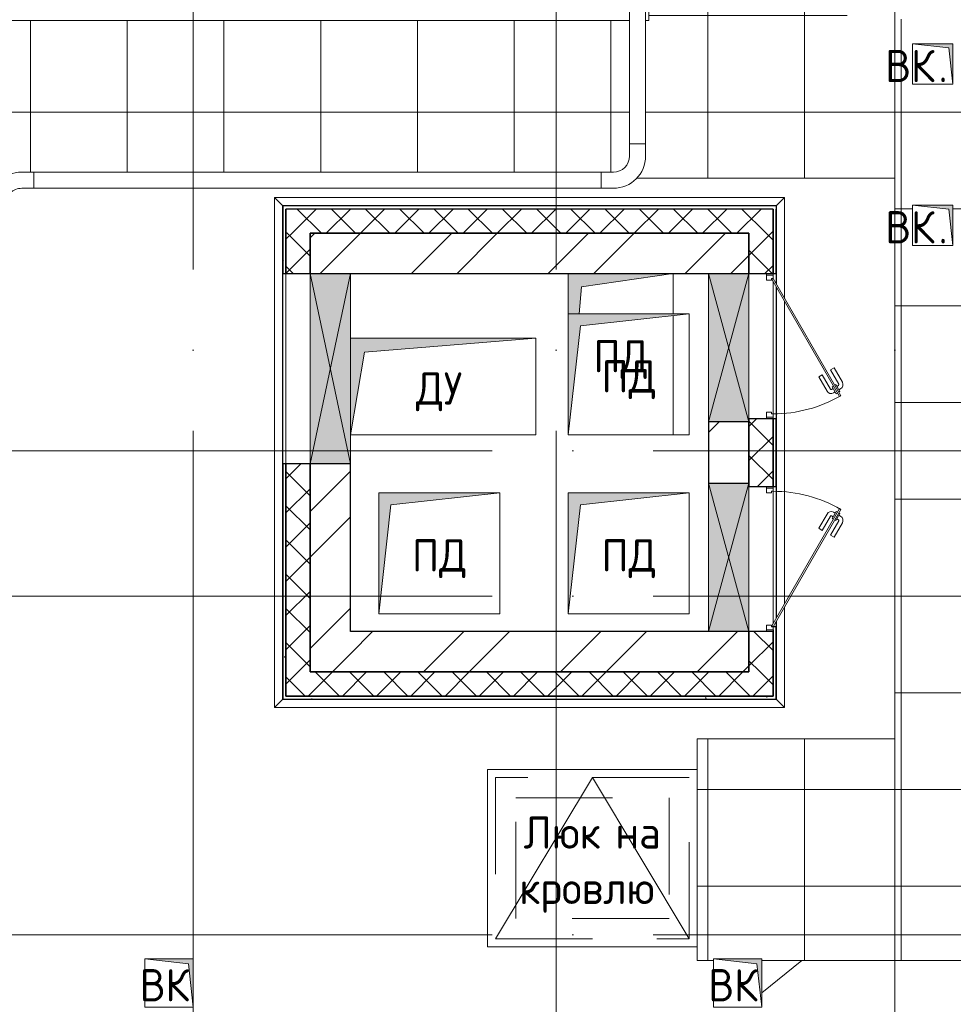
# Model space of a CAD drawing. Header units: millimetres. Extents: x -30540 to 150652, y -11730 to 123410.
# Tile 37 of 113: x 29934 to 35723, y 83269 to 89374. Entities that reach past the tile are written whole.
import ezdxf

# ---------------------------------------------------------------- set-up
doc = ezdxf.new("R2010")
doc.units = ezdxf.units.MM
for name, pattern in [('ADSK_Линия сетки', [5000, 4000, -500, 0, -500]), ('ADSK_Невидимые_2_', [1000, 600, -400]), ('Штриховая', [1000, 600, -400])]:
    doc.linetypes.add(name, pattern=pattern)
for name, color, linetype, lineweight in [('A-____-NOTE-TEXT', 7, 'Continuous', 18), ('A-DOOR-____-HDLN', 7, 'ADSK_Невидимые_2_', 18), ('A-DOOR-____-MCUT', 7, 'Continuous', 9), ('A-DOOR-____-OTLN', 7, 'Continuous', 18), ('A-DOOR-FRAM-MCUT', 7, 'Continuous', 9), ('A-GENM-____-OTLN', 7, 'Continuous', 18), ('A-GLAZ-____-MCUT', 7, 'Continuous', 9), ('A-GLAZ-____-OTLN', 7, 'Continuous', 18), ('A-ROOF-____-OTLN', 7, 'Continuous', 18), ('A-ROOF-____-PATT', 7, 'Continuous', 18), ('A-WALL-____-MCUT', 7, 'Continuous', 40), ('A-WALL-____-OTLN', 7, 'Continuous', 18), ('A-WALL-____-PATT', 7, 'Continuous', 40), ('E-CABL-TRAY-OTLN', 7, 'Continuous', 18), ('I-WALL-____-MCUT', 7, 'Continuous', 40), ('I-WALL-____-OTLN', 7, 'Continuous', 18), ('M-EQPM-____-OTLN', 7, 'Continuous', 18), ('S-GRID-____-OTLN', 7, 'Continuous', 9)]:
    doc.layers.add(name, color=color, linetype=linetype, lineweight=lineweight)
doc.styles.add('GOST Common', font='GOST_Common.ttf', dxfattribs={"height": 200})
pattern_1 = [(45, (0, 0), (-424.264, 424.264), []), (45, (0, 282.8), (-424.264, 424.264), [])]
pattern_2 = [(45, (0, 0), (-106.06602, 106.06602), []), (135, (0, 0), (-106.06602, -106.06602), [])]
pattern_3 = [(0, (0, 0), (406.4, 101.6), [6.706, -298.094, 6.706, -298.094, -1625.6]), (0, (0, 0), (406.4, 101.6), [-609.6, 6.706, -602.894, 6.706, -298.094, -711.2]), (0, (0, 0), (406.4, 101.6), [-1524, 6.706, -196.494, 6.706, -501.294]), (120, (152.4, 50.8), (-291.18818, 301.15272), [6.706, -298.094, 6.706, -298.094, -1625.6]), (120, (152.4, 50.8), (-291.18818, 301.15272), [-609.6, 6.706, -602.894, 6.706, -298.094, -711.2]), (120, (152.4, 50.8), (-291.18818, 301.15272), [-1524, 6.706, -196.494, 6.706, -501.294]), (240, (203.2, 254), (-115.21182, -402.75272), [6.706, -298.094, 6.706, -298.094, -1625.6]), (240, (203.2, 254), (-115.21182, -402.75272), [-609.6, 6.706, -602.894, 6.706, -298.094, -711.2]), (240, (203.2, 254), (-115.21182, -402.75272), [-1524, 6.706, -196.494, 6.706, -501.294])]

# ---------------------------------------------------------------- blocks, each defined once
blk = doc.blocks.new('АР_Канал вертикальный прямоугольный - ВК-6784643-Кровля ЭЛ')
at = {"layer": 'M-EQPM-____-OTLN', "lineweight": 13, "true_color": 0xe2e2e2}
blk.add_hatch(color=254, dxfattribs=at).paths.add_polyline_path([(-150, 150), (-150, -150), (150, -150), (-120, -120)])
at = {"layer": 'M-EQPM-____-OTLN', "color": 253, "lineweight": 13, "true_color": 0xaaaaaa}
for p, q in [((-150, 150), (-120, -120)), ((-150, 150), (-120, -120)), ((-150, -150), (-150, 150)), ((-150, 150), (150, 150)), ((-150, -150), (-150, 150)), ((150, 150), (-150, 150)), ((-150, 150), (-150, -150)), ((150, 150), (150, -150)), ((150, -150), (150, 150)), ((-120, -120), (150, -150)), ((-120, -120), (150, -150)), ((150, -150), (-150, -150)), ((150, -150), (-150, -150)), ((-150, -150), (150, -150))]:
    blk.add_line(p, q, dxfattribs=at)
blk = doc.blocks.new('АР_Канал вертикальный прямоугольный - ПД-6896938-Кровля ЭЛ')
at = {"layer": 'M-EQPM-____-OTLN', "lineweight": 13, "true_color": 0xe2e2e2}
blk.add_hatch(color=254, dxfattribs=at).paths.add_polyline_path([(-257.6, 250), (-242.5, 417.5), (325, 500), (-325, 500), (-325, 250)])
at = {"layer": 'M-EQPM-____-OTLN', "color": 253, "lineweight": 13, "true_color": 0xaaaaaa}
for p, q in [((-325, 500), (-325, 250)), ((-325, 500), (-325, 250)), ((-325, 250), (-325, 500)), ((-242.5, 417.5), (325, 500)), ((-242.5, 417.5), (325, 500)), ((325, 250), (325, 500)), ((325, 500), (325, 250)), ((-257.6, 250), (-242.5, 417.5)), ((-257.6, 250), (-242.5, 417.5)), ((325, -500), (325, 238.9)), ((325, 238.9), (325, -500)), ((-325, -500), (325, -500)), ((325, -500), (-325, -500))]:
    blk.add_line(p, q, dxfattribs=at)
blk = doc.blocks.new('АР_Канал вертикальный прямоугольный - ДУ-6305671-Кровля ЭЛ')
at = {"layer": 'M-EQPM-____-OTLN', "lineweight": 13, "true_color": 0xe2e2e2}
blk.add_hatch(color=254, dxfattribs=at).paths.add_polyline_path([(-575, -300), (-487.5, 212.5), (575, 300), (-575, 300), (-575, 274.7)])
at = {"layer": 'M-EQPM-____-OTLN', "color": 253, "lineweight": 13, "true_color": 0xaaaaaa}
for p, q in [((575, 300), (-575, 300)), ((575, 300), (-575, 300)), ((-575, 300), (575, 300)), ((-487.5, 212.5), (575, 300)), ((-487.5, 212.5), (575, 300)), ((575, -300), (575, 300)), ((575, 300), (575, -300)), ((-575, -300), (-487.5, 212.5)), ((-575, -300), (-487.5, 212.5)), ((-575, -300), (575, -300)), ((575, -300), (-575, -300))]:
    blk.add_line(p, q, dxfattribs=at)
blk = doc.blocks.new('АР_Канал вертикальный прямоугольный - ПД-7649510-Кровля ЭЛ')
at = {"layer": 'M-EQPM-____-OTLN', "lineweight": 13, "true_color": 0xe2e2e2}
blk.add_hatch(color=254, dxfattribs=at).paths.add_polyline_path([(-375, -375), (-300, 300), (375, 375), (-375, 375)])
at = {"layer": 'M-EQPM-____-OTLN', "color": 253, "lineweight": 13, "true_color": 0xaaaaaa}
for p, q in [((375, 375), (-375, 375)), ((-375, 375), (-375, -375)), ((375, 375), (-375, 375)), ((-375, 375), (-375, -375)), ((-375, -375), (-375, 375)), ((-375, 375), (375, 375)), ((-300, 300), (375, 375)), ((-300, 300), (375, 375)), ((375, -375), (375, 375)), ((375, 375), (375, -375)), ((-375, -375), (-300, 300)), ((-375, -375), (-300, 300)), ((-375, -375), (375, -375)), ((375, -375), (-375, -375))]:
    blk.add_line(p, q, dxfattribs=at)
blk = doc.blocks.new('АР_Канал вертикальный прямоугольный - ПД-7819393-Кровля ЭЛ')
at = {"layer": 'M-EQPM-____-OTLN', "lineweight": 13, "true_color": 0xe2e2e2}
blk.add_hatch(color=254, dxfattribs=at).paths.add_polyline_path([(-375, -375), (-300, 300), (375, 375), (-375, 375)])
at = {"layer": 'M-EQPM-____-OTLN', "color": 253, "lineweight": 13, "true_color": 0xaaaaaa}
for p, q in [((375, 375), (-375, 375)), ((-375, 375), (-375, -375)), ((-375, -375), (-375, 375)), ((-375, 375), (375, 375)), ((-300, 300), (375, 375)), ((-300, 300), (375, 375)), ((375, 375), (375, -375)), ((-375, -375), (-300, 300)), ((-375, -375), (-300, 300)), ((375, -375), (-375, -375))]:
    blk.add_line(p, q, dxfattribs=at)
blk = doc.blocks.new('АР_Канал вертикальный прямоугольный - ВК_К-7276277-Кровля ЭЛ')
at = {"layer": 'M-EQPM-____-OTLN', "lineweight": 13, "true_color": 0xe2e2e2}
blk.add_hatch(color=254, dxfattribs=at).paths.add_polyline_path([(-125, 125), (-125, -125), (125, -125), (-100, -100)])
at = {"layer": 'M-EQPM-____-OTLN', "color": 253, "lineweight": 13, "true_color": 0xaaaaaa}
for p, q in [((-125, 125), (-100, -100)), ((-125, 125), (-100, -100)), ((-125, -125), (-125, 125)), ((-125, 125), (125, 125)), ((-125, -125), (-125, 125)), ((125, 125), (-125, 125)), ((-125, 125), (-125, -125)), ((125, 125), (125, -125)), ((125, -125), (125, 125)), ((-100, -100), (125, -125)), ((-100, -100), (125, -125)), ((125, -125), (-125, -125)), ((125, -125), (-125, -125)), ((-125, -125), (125, -125))]:
    blk.add_line(p, q, dxfattribs=at)
blk = doc.blocks.new('АР_Люк в плите - 1100Х1200-6234488-Кровля ЭЛ')
at = {"layer": 'A-DOOR-____-HDLN', "color": 253, "linetype": 'Continuous', "lineweight": 13, "true_color": 0xaaaaaa}
for p, q in [((925, 1125), (-175, 1125)), ((-175, 1125), (-175, -175)), ((925, -175), (925, 1125)), ((-175, -175), (925, -175))]:
    blk.add_line(p, q, dxfattribs=at)
at = {"layer": 'A-DOOR-____-HDLN', "color": 253, "linetype": 'Штриховая', "lineweight": 13, "true_color": 0xaaaaaa}
for p, q in [((-125, 1075), (-125, -125)), ((875, 1075), (-125, 1075)), ((875, -125), (875, 1075)), ((0, 0), (0, 950)), ((0, 950), (750, 950)), ((750, 950), (750, 0)), ((750, 0), (0, 0)), ((-125, -125), (875, -125))]:
    blk.add_line(p, q, dxfattribs=at)
at = {"layer": 'A-DOOR-____-OTLN', "color": 253, "lineweight": 13, "true_color": 0xaaaaaa}
for p, q in [((875, 1075), (-125, 475)), ((-125, 475), (875, -125))]:
    blk.add_line(p, q, dxfattribs=at)
blk = doc.blocks.new('_GM_Dt-St-D_Фартук гнутый из оцинкованной стали_Пристенный_Тип 1__c-верхняя кромка с отгибом_ - ФС-1_3_50х70У100-1_5_t__RAL7016-7348748-Кровля ЭЛ')
at = {"layer": 'A-GENM-____-OTLN', "color": 253, "lineweight": 13, "true_color": 0xaaaaaa}
for p, q in [((0, 50), (3163, 50)), ((50, 0), (0, 50)), ((50, 0), (3113, 0)), ((50, 0), (50, -1.5)), ((3163, 50), (3113, 0)), ((3113, -1.5), (3113, 0)), ((71.5, -1.5), (3113, -1.5))]:
    blk.add_line(p, q, dxfattribs=at)
blk = doc.blocks.new('_GM_Dt-St-D_Фартук гнутый из оцинкованной стали_Пристенный_Тип 1__c-верхняя кромка с отгибом_ - ФС-1_3_50х70У100-1_5_t__RAL7016-7348747-Кровля ЭЛ')
at = {"layer": 'A-GENM-____-OTLN', "color": 253, "lineweight": 13, "true_color": 0xaaaaaa}
for p, q in [((50, 1.5), (50, 0)), ((3113, 0), (50, 0)), ((3113, 0), (3113, 1.5)), ((3113, 0), (3163, -50)), ((0, -50), (50, 0)), ((3163, -50), (0, -50))]:
    blk.add_line(p, q, dxfattribs=at)
blk = doc.blocks.new('_GM_Dt-St-D_Фартук гнутый из оцинкованной стали_Пристенный_Тип 1__c-верхняя кромка с отгибом_ - ФС-1_3_50х70У100-1_5_t__RAL7016-V44-Кровля ЭЛ')
at = {"layer": 'A-GENM-____-OTLN', "color": 253, "lineweight": 13, "true_color": 0xaaaaaa}
for p, q in [((0, 50), (625.3, 50)), ((50, 0), (0, 50)), ((50, 0), (538.7, 0)), ((50, 0), (50, -1.5)), ((558.7, 0), (2604.3, 0)), ((645.3, 50), (2517.7, 50)), ((2537.7, 50), (3163, 50)), ((2624.3, 0), (3113, 0)), ((3163, 50), (3113, 0)), ((3113, -1.5), (3113, 0)), ((50, -1.5), (71.5, -1.5))]:
    blk.add_line(p, q, dxfattribs=at)
blk = doc.blocks.new('АР_Дверь однопольная - 900х600h_900__кровля-7439962-Кровля ЭЛ')
at = {"layer": 'A-DOOR-____-MCUT', "color": 253, "lineweight": 15, "true_color": 0xaaaaaa}
for p, q in [((307.5, 495), (-420, 75)), ((312.5, 486.3), (307.5, 495)), ((-415, 66.3), (312.5, 486.3)), ((-420, 75), (-415, 66.3))]:
    blk.add_line(p, q, dxfattribs=at)
at = {"layer": 'A-DOOR-____-OTLN', "color": 253, "lineweight": 5, "true_color": 0xaaaaaa}
for p, q in [((135.2, 453.3), (224, 504.6)), ((281.8, 489.4), (238.5, 464.4)), ((271, 483.2), (265, 493.6)), ((285.8, 482.5), (281.8, 489.4)), ((147.7, 431.7), (135.2, 453.3)), ((147.7, 431.7), (236.5, 482.9)), ((177.7, 379.7), (266.5, 430.9)), ((238.5, 464.4), (242.5, 457.5)), ((249.3, 470.7), (243.3, 481.1)), ((251.5, 441.9), (247.5, 448.8)), ((294.8, 466.9), (251.5, 441.9)), ((262.3, 448.2), (268.3, 437.8)), ((284, 460.7), (290, 450.3)), ((290.8, 473.8), (294.8, 466.9)), ((177.7, 379.7), (190.2, 358)), ((190.2, 358), (279, 409.3))]:
    blk.add_line(p, q, dxfattribs=at)
for centre, radius, start, end in [((239, 478.6), 30, 30, 120), ((239, 478.6), 4.99, 30, 120), ((264, 435.3), 4.99, 300, 30), ((264, 435.3), 30, 300, 30)]:
    blk.add_arc(centre, radius, start, end, dxfattribs=at)
at = {"layer": 'A-DOOR-____-OTLN', "color": 253, "lineweight": 13, "true_color": 0xaaaaaa}
blk.add_arc((-420, 75), 840, 360, 30, dxfattribs=at)
at = {"layer": 'A-DOOR-FRAM-MCUT', "color": 253, "lineweight": 15, "true_color": 0xaaaaaa}
for p, q in [((-440, 75), (-450, 75)), ((-420, 75), (-440, 75)), ((-440, 75), (-440, 35)), ((-420, 65), (-420, 75)), ((-410, 65), (-420, 65)), ((-410, 35), (-410, 65)), ((420, 65), (410, 65)), ((410, 65), (410, 35)), ((440, 75), (420, 75)), ((420, 75), (420, 65)), ((440, 35), (440, 75)), ((440, 75), (450, 75)), ((-440, 35), (-450, 35)), ((-440, 35), (-410, 35)), ((410, 35), (440, 35)), ((440, 35), (450, 35))]:
    blk.add_line(p, q, dxfattribs=at)
blk = doc.blocks.new('АР_Дверь однопольная - 900х600h_900__кровля-7440219-Кровля ЭЛ')
at = {"layer": 'A-DOOR-____-MCUT', "color": 253, "lineweight": 15, "true_color": 0xaaaaaa}
for p, q in [((-307.5, 495), (-312.5, 486.3)), ((420, 75), (-307.5, 495)), ((-312.5, 486.3), (415, 66.3)), ((415, 66.3), (420, 75))]:
    blk.add_line(p, q, dxfattribs=at)
at = {"layer": 'A-DOOR-____-OTLN', "color": 253, "lineweight": 5, "true_color": 0xaaaaaa}
for p, q in [((-285.8, 482.5), (-281.8, 489.4)), ((-281.8, 489.4), (-238.5, 464.4)), ((-271, 483.2), (-265, 493.6)), ((-135.2, 453.3), (-224, 504.6)), ((-290.8, 473.8), (-294.8, 466.9)), ((-294.8, 466.9), (-251.5, 441.9)), ((-284, 460.7), (-290, 450.3)), ((-262.3, 448.2), (-268.3, 437.8)), ((-177.7, 379.7), (-266.5, 430.9)), ((-251.5, 441.9), (-247.5, 448.8)), ((-249.3, 470.7), (-243.3, 481.1)), ((-238.5, 464.4), (-242.5, 457.5)), ((-147.7, 431.7), (-236.5, 482.9)), ((-147.7, 431.7), (-135.2, 453.3)), ((-190.2, 358), (-279, 409.3)), ((-177.7, 379.7), (-190.2, 358))]:
    blk.add_line(p, q, dxfattribs=at)
at = {"layer": 'A-DOOR-____-OTLN', "color": 253, "lineweight": 13, "true_color": 0xaaaaaa}
blk.add_arc((420, 75), 840, 150, 180, dxfattribs=at)
at = {"layer": 'A-DOOR-____-OTLN', "color": 253, "lineweight": 5, "true_color": 0xaaaaaa}
for centre, radius, start, end in [((-239, 478.6), 30, 60, 150), ((-264, 435.3), 30, 150, 240), ((-264, 435.3), 4.99, 150, 240), ((-239, 478.6), 4.99, 60, 150)]:
    blk.add_arc(centre, radius, start, end, dxfattribs=at)
at = {"layer": 'A-DOOR-FRAM-MCUT', "color": 253, "lineweight": 15, "true_color": 0xaaaaaa}
for p, q in [((-440, 75), (-450, 75)), ((-420, 75), (-440, 75)), ((-440, 75), (-440, 35)), ((-420, 65), (-420, 75)), ((-410, 65), (-420, 65)), ((-410, 35), (-410, 65)), ((420, 65), (410, 65)), ((410, 65), (410, 35)), ((440, 75), (420, 75)), ((420, 75), (420, 65)), ((440, 35), (440, 75)), ((440, 75), (450, 75)), ((-440, 35), (-450, 35)), ((-440, 35), (-410, 35)), ((410, 35), (440, 35)), ((440, 35), (450, 35))]:
    blk.add_line(p, q, dxfattribs=at)
blk = doc.blocks.new('АР_Отверстие прямоугольное - ОВВ-7440961-Кровля ЭЛ')
at = {"layer": 'A-GLAZ-____-OTLN', "lineweight": 13, "true_color": 0xf0f0f0}
blk.add_hatch(color=7, dxfattribs=at).paths.add_polyline_path([(585, -125), (585, 125), (-335, 125), (-335, -125), (236, -125)])
at = {"layer": 'A-GLAZ-____-MCUT', "color": 253, "lineweight": 15, "true_color": 0xaaaaaa}
for p, q in [((-335, 125), (-335, -125)), ((585, 125), (585, -125))]:
    blk.add_line(p, q, dxfattribs=at)
at = {"layer": 'A-GLAZ-____-OTLN', "color": 253, "lineweight": 5, "true_color": 0xaaaaaa}
for p, q in [((585, 125), (-335, -125)), ((-335, 125), (585, -125))]:
    blk.add_line(p, q, dxfattribs=at)
at = {"layer": 'A-GLAZ-____-OTLN', "color": 253, "lineweight": 13, "true_color": 0xaaaaaa}
for p, q in [((585, 125), (-335, 125)), ((-335, 125), (-335, -125)), ((585, -125), (585, 125)), ((-335, -125), (585, -125))]:
    blk.add_line(p, q, dxfattribs=at)
blk = doc.blocks.new('АР_Отверстие прямоугольное - ОВВ-7649350-Кровля ЭЛ')
at = {"layer": 'A-GLAZ-____-OTLN', "lineweight": 13, "true_color": 0xf0f0f0}
blk.add_hatch(color=7, dxfattribs=at).paths.add_polyline_path([(585, -125), (585, 125), (-335, 125), (-335, -125), (90.3, -125)])
at = {"layer": 'A-GLAZ-____-MCUT', "color": 253, "lineweight": 15, "true_color": 0xaaaaaa}
for p, q in [((-335, 125), (-335, -125)), ((585, 125), (585, -125))]:
    blk.add_line(p, q, dxfattribs=at)
at = {"layer": 'A-GLAZ-____-OTLN', "color": 253, "lineweight": 5, "true_color": 0xaaaaaa}
for p, q in [((585, 125), (-335, -125)), ((-335, 125), (585, -125))]:
    blk.add_line(p, q, dxfattribs=at)
at = {"layer": 'A-GLAZ-____-OTLN', "color": 253, "lineweight": 13, "true_color": 0xaaaaaa}
for p, q in [((585, 125), (-335, 125)), ((-335, 125), (-335, -125)), ((585, -125), (585, 125)), ((-335, -125), (585, -125))]:
    blk.add_line(p, q, dxfattribs=at)
blk = doc.blocks.new('АР_Отверстие прямоугольное - ОВВ-7652514-Кровля ЭЛ')
at = {"layer": 'A-GLAZ-____-OTLN', "lineweight": 13, "true_color": 0xf0f0f0}
blk.add_hatch(color=7, dxfattribs=at).paths.add_polyline_path([(-465, -125), (715, -125), (715, 125), (-465, 125), (-465, 4.1)])
at = {"layer": 'A-GLAZ-____-MCUT', "color": 253, "lineweight": 15, "true_color": 0xaaaaaa}
for p, q in [((-465, 125), (-465, -125)), ((715, 125), (715, -125))]:
    blk.add_line(p, q, dxfattribs=at)
at = {"layer": 'A-GLAZ-____-OTLN', "color": 253, "lineweight": 5, "true_color": 0xaaaaaa}
for p, q in [((715, 125), (-465, -125)), ((-465, 125), (715, -125))]:
    blk.add_line(p, q, dxfattribs=at)
at = {"layer": 'A-GLAZ-____-OTLN', "color": 253, "lineweight": 13, "true_color": 0xaaaaaa}
for p, q in [((715, 125), (-465, 125)), ((-465, 125), (-465, -125)), ((715, -125), (715, 125)), ((-465, -125), (715, -125))]:
    blk.add_line(p, q, dxfattribs=at)
blk = doc.blocks.new('Наметкина 10_РД_АР_К2_отсоединено_rvt-1-Кровля ЭЛ')
at = {"layer": 'A-ROOF-____-PATT', "lineweight": 5, "true_color": 0xaaaaaa}
h = blk.add_hatch(dxfattribs=at)
h.set_pattern_fill('FP_14', color=253, style=0, pattern_type=2)
h.set_pattern_definition([(0, (0, 0), (0, 600), []), (90, (0, 0), (-600, 4e-14), [])])
h.paths.add_polyline_path([(27769, 76550), (31760.3, 76550), (31760.3, 78250), (42335.3, 78250), (42335.3, 79150), (41035.3, 79150), (41035.3, 82970), (36860.3, 82970), (36860.3, 83378.5), (36788.8, 83378.5), (36788.8, 88221.5), (36860.3, 88221.5), (36860.3, 89378.5), (35063.8, 89378.5), (35063.8, 94501.5), (35113.8, 94451.5), (35115.3, 96920), (35655.3, 96920), (35655.3, 98020), (33835.3, 98020), (33835.3, 89370), (33814.9, 89370), (33814.9, 88528.9), (33809.9, 88484.4), (33795.1, 88442.1), (33771.3, 88404.2), (33758.6, 88391.5), (35360.3, 88391.5), (35360.3, 84915), (34135.3, 84915), (34135.3, 83540.9), (34235.3, 83540.9), (34235.3, 83550), (34535.3, 83550), (34535.3, 83540.9), (35960.3, 83540.9), (35960.3, 82070), (37068.8, 82070), (37068.8, 82141.5), (39481.8, 82141.5), (39481.8, 82070), (40135.3, 82070), (40135.3, 79150), (30710.3, 79150), (30710.3, 77150), (28710.3, 77150), (28710.3, 83250), (27710.3, 83250), (27710.3, 76550)])
h.paths.add_polyline_path([(40705.3, 81550), (40435.3, 81550), (40435.3, 81850), (40735.3, 81850), (40735.3, 81550)])
h.paths.add_polyline_path([(37986.9, 82070), (39410.3, 82070), (39410.3, 82090), (37120.3, 82090), (37120.3, 82070), (37240.3, 82070)])
h.paths.add_polyline_path([(26413.8, 85800), (26413.8, 88391.5), (28235.3, 88391.5), (28235.3, 88420), (29635.3, 88420), (29635.3, 88391.5), (29832.2, 88391.5), (29860.2, 88409.1), (29902.4, 88423.9), (29946.9, 88428.9), (33614.9, 88428.9), (33645.8, 88433.8), (33673.7, 88448), (33695.8, 88470.1), (33710, 88498), (33714.9, 88528.9), (33714.9, 89370), (25505.3, 89370), (25505.3, 85800)])
h.paths.add_polyline_path([(35720.3, 87975), (35470.3, 87975), (35470.3, 88225), (35720.3, 88225), (35720.3, 88200)])
h.paths.add_polyline_path([(36860.3, 88150), (36860.3, 88170), (36840.3, 88170), (36840.3, 88150)])
h.paths.add_polyline_path([(35695.3, 88975), (35470.3, 88975), (35470.3, 89225), (35720.3, 89225), (35720.3, 88975)])
at = {"layer": 'A-WALL-____-PATT', "lineweight": 5, "true_color": 0xaaaaaa}
h = blk.add_hatch(dxfattribs=at)
h.set_pattern_fill('FP_16', color=253, style=0, pattern_type=2)
h.set_pattern_definition(pattern_3)
h.paths.add_polyline_path([(31585.3, 85160), (31585.3, 86620), (31565.3, 86620), (31565.3, 85160)])
h.paths.add_polyline_path([(31565.3, 87800), (31585.3, 87800), (31585.3, 88220), (31565.3, 88220)])
h = blk.add_hatch(dxfattribs=at)
h.set_pattern_fill('FP_13', color=253, style=0, pattern_type=2)
h.set_pattern_definition(pattern_2)
h.paths.add_polyline_path([(34605.3, 88050), (34605.3, 88200), (31585.3, 88200), (31585.3, 88050), (34455.3, 88050)])
h = blk.add_hatch(dxfattribs=at)
h.set_pattern_fill('FP_16', color=253, style=0, pattern_type=2)
h.set_pattern_definition(pattern_3)
h.paths.add_polyline_path([(34625.3, 85160), (34625.3, 85610), (34605.3, 85610), (34605.3, 85160)])
h.paths.add_polyline_path([(34625.3, 86480), (34625.3, 86900), (34605.3, 86900), (34605.3, 86480)])
h.paths.add_polyline_path([(34625.3, 87800), (34625.3, 88200), (34605.3, 88200), (34605.3, 87800)])
h = blk.add_hatch(dxfattribs=at)
h.set_pattern_fill('FP_13', color=253, style=0, pattern_type=2)
h.set_pattern_definition(pattern_2)
h.paths.add_polyline_path([(31735.3, 85180), (31735.3, 86620), (31585.3, 86620), (31585.3, 85180)])
h.paths.add_polyline_path([(31735.3, 87800), (31735.3, 88050), (31585.3, 88050), (31585.3, 87800)])
h = blk.add_hatch(dxfattribs=at)
h.set_pattern_fill('FP_12', color=253, style=0, pattern_type=2)
h.set_pattern_definition(pattern_1)
h.paths.add_polyline_path([(33899.7, 87800), (34205.3, 87800), (34205.3, 88050), (31735.3, 88050), (31735.3, 87800), (31985.3, 87800)])
h = blk.add_hatch(dxfattribs=at)
h.set_pattern_fill('FP_12', color=253, style=0, pattern_type=2)
h.set_pattern_definition(pattern_1)
h.paths.add_polyline_path([(34205.3, 85330), (34455.3, 85330), (34455.3, 85580), (34205.3, 85580)])
h.paths.add_polyline_path([(34205.3, 86500), (34455.3, 86500), (34455.3, 86880), (34205.3, 86880)])
h.paths.add_polyline_path([(34455.3, 87800), (34455.3, 88050), (34205.3, 88050), (34205.3, 87800)])
h = blk.add_hatch(dxfattribs=at)
h.set_pattern_fill('FP_13', color=253, style=0, pattern_type=2)
h.set_pattern_definition(pattern_2)
h.paths.add_polyline_path([(34605.3, 85330), (34605.3, 85580), (34455.3, 85580), (34455.3, 85330)])
h.paths.add_polyline_path([(34455.3, 86480), (34605.3, 86480), (34605.3, 86900), (34455.3, 86900), (34455.3, 86500)])
h.paths.add_polyline_path([(34605.3, 87800), (34605.3, 88050), (34455.3, 88050), (34455.3, 87800)])
h = blk.add_hatch(dxfattribs=at)
h.set_pattern_fill('FP_12', color=253, style=0, pattern_type=2)
h.set_pattern_definition(pattern_1)
h.paths.add_polyline_path([(31735.3, 85330), (31985.3, 85330), (31985.3, 86620), (31735.3, 86620)])
h = blk.add_hatch(dxfattribs=at)
h.set_pattern_fill('FP_12', color=253, style=0, pattern_type=2)
h.set_pattern_definition(pattern_1)
h.paths.add_polyline_path([(34205.3, 85330), (34205.3, 85580), (31985.3, 85580), (31985.3, 85330), (33899.7, 85330)])
h = blk.add_hatch(dxfattribs=at)
h.set_pattern_fill('FP_13', color=253, style=0, pattern_type=2)
h.set_pattern_definition(pattern_2)
h.paths.add_polyline_path([(34605.3, 85180), (34605.3, 85330), (31735.3, 85330), (31735.3, 85180), (33899.7, 85180)])
h = blk.add_hatch(dxfattribs=at)
h.set_pattern_fill('FP_16', color=253, style=0, pattern_type=2)
h.set_pattern_definition(pattern_3)
h.paths.add_polyline_path([(34605.3, 85160), (34605.3, 85180), (31585.3, 85180), (31585.3, 85160), (33899.7, 85160)])
at = {"layer": 'A-ROOF-____-OTLN', "color": 253, "lineweight": 13, "true_color": 0xaaaaaa}
for p, q in [((33835.3, 98020), (33835.3, 89370)), ((33714.9, 89370), (25505.3, 89370)), ((33835.3, 89370), (33814.9, 89370)), ((35360.3, 88391.5), (33758.6, 88391.5)), ((35360.3, 88391.5), (35360.3, 84915)), ((35360.3, 84915), (34135.3, 84915)), ((34135.3, 84915), (34135.3, 84725)), ((34135.3, 83625), (34135.3, 83540.9)), ((34135.3, 83540.9), (34235.3, 83540.9)), ((34535.3, 83339.9), (34783, 83540.9)), ((34535.3, 83540.9), (35960.3, 83540.9))]:
    blk.add_line(p, q, dxfattribs=at)
at = {"layer": 'A-WALL-____-MCUT', "color": 253, "lineweight": 30, "true_color": 0xaaaaaa}
for p, q in [((31585.3, 88220), (31565.3, 88220)), ((31565.3, 88220), (31565.3, 87800)), ((34605.3, 88200), (31585.3, 88200)), ((31585.3, 88200), (31585.3, 88050)), ((31585.3, 87800), (31585.3, 88200)), ((34605.3, 88050), (34605.3, 88200)), ((34605.3, 88200), (34605.3, 87800)), ((34625.3, 87800), (34625.3, 88200)), ((31585.3, 88050), (31585.3, 87800)), ((31735.3, 88050), (34455.3, 88050)), ((31735.3, 87800), (31735.3, 88050)), ((34455.3, 88050), (34455.3, 87800)), ((34605.3, 87800), (34605.3, 88050)), ((31565.3, 87800), (31585.3, 87800)), ((31585.3, 87800), (31735.3, 87800)), ((34455.3, 87800), (34605.3, 87800)), ((34605.3, 87800), (34625.3, 87800)), ((34605.3, 86900), (34455.3, 86900)), ((34455.3, 86900), (34455.3, 86880)), ((34605.3, 86480), (34605.3, 86900)), ((34625.3, 86900), (34605.3, 86900)), ((34605.3, 86900), (34605.3, 86480)), ((34625.3, 86480), (34625.3, 86900)), ((34455.3, 86880), (34455.3, 86500)), ((31585.3, 86620), (31565.3, 86620)), ((31565.3, 86620), (31565.3, 85160)), ((31735.3, 86620), (31585.3, 86620)), ((31585.3, 86620), (31585.3, 85180)), ((31585.3, 85180), (31585.3, 86620)), ((31735.3, 85330), (31735.3, 86620)), ((34455.3, 86500), (34455.3, 86480)), ((34455.3, 86480), (34605.3, 86480)), ((34605.3, 86480), (34625.3, 86480)), ((34625.3, 85610), (34605.3, 85610)), ((34625.3, 85160), (34625.3, 85610)), ((34605.3, 85580), (34455.3, 85580)), ((34455.3, 85580), (34455.3, 85330)), ((34605.3, 85590), (34605.3, 85180)), ((34605.3, 85330), (34605.3, 85580)), ((34455.3, 85330), (31735.3, 85330)), ((34605.3, 85180), (34605.3, 85330)), ((31585.3, 85180), (31735.3, 85180)), ((34605.3, 85180), (31585.3, 85180)), ((31735.3, 85180), (34605.3, 85180)), ((31565.3, 85160), (31585.3, 85160)), ((31585.3, 85160), (34605.3, 85160)), ((34605.3, 85160), (34625.3, 85160))]:
    blk.add_line(p, q, dxfattribs=at)
at = {"layer": 'A-WALL-____-OTLN', "color": 253, "lineweight": 13, "true_color": 0xaaaaaa}
for p, q in [((31565.3, 86620), (31565.3, 87800)), ((31585.3, 87800), (31585.3, 86620)), ((31735.3, 87800), (31735.3, 86620)), ((34605.3, 87800), (34455.3, 87800)), ((34455.3, 86900), (34455.3, 87800)), ((34605.3, 87800), (34605.3, 87790)), ((34605.3, 87790), (34605.3, 87800)), ((34625.3, 87800), (34625.3, 87735.4)), ((34605.3, 87750), (34605.3, 86930)), ((34605.3, 86930), (34605.3, 87750)), ((34625.3, 87715.4), (34625.3, 86900)), ((34605.3, 86910), (34605.3, 86900)), ((34605.3, 86900), (34605.3, 86910)), ((34455.3, 85580), (34455.3, 86480)), ((34605.3, 86480), (34605.3, 86470)), ((34605.3, 86470), (34605.3, 86480)), ((34625.3, 86480), (34625.3, 85664.6)), ((34605.3, 86450), (34605.3, 85630)), ((34605.3, 85630), (34605.3, 86450)), ((34625.3, 85644.6), (34625.3, 85610)), ((34455.3, 85580), (34605.3, 85580))]:
    blk.add_line(p, q, dxfattribs=at)
at = {"layer": 'I-WALL-____-MCUT', "color": 253, "lineweight": 30, "true_color": 0xaaaaaa}
for p, q in [((34205.3, 88050), (31735.3, 88050)), ((31735.3, 88050), (31735.3, 87800)), ((34455.3, 88050), (34205.3, 88050)), ((34455.3, 87800), (34455.3, 88050)), ((31735.3, 87800), (31985.3, 87800)), ((31985.3, 87800), (34205.3, 87800)), ((34205.3, 87800), (34455.3, 87800)), ((34455.3, 86880), (34205.3, 86880)), ((34205.3, 86880), (34205.3, 86500)), ((34455.3, 86500), (34455.3, 86880)), ((31985.3, 86620), (31735.3, 86620)), ((31735.3, 86620), (31735.3, 85330)), ((31985.3, 85580), (31985.3, 86620)), ((34205.3, 86500), (34455.3, 86500)), ((34205.3, 85580), (31985.3, 85580)), ((34455.3, 85580), (34205.3, 85580)), ((34455.3, 85330), (34455.3, 85580)), ((31735.3, 85330), (31985.3, 85330)), ((31985.3, 85330), (34205.3, 85330)), ((34205.3, 85330), (34455.3, 85330))]:
    blk.add_line(p, q, dxfattribs=at)
at = {"layer": 'I-WALL-____-OTLN', "color": 253, "lineweight": 13, "true_color": 0xaaaaaa}
for p, q in [((31735.3, 86620), (31735.3, 87800)), ((31985.3, 87800), (31985.3, 86620)), ((34455.3, 87800), (34205.3, 87800)), ((34205.3, 86880), (34205.3, 87800)), ((34455.3, 87800), (34455.3, 86900)), ((34205.3, 86880), (34455.3, 86880)), ((31735.3, 86620), (31985.3, 86620)), ((34455.3, 86500), (34205.3, 86500)), ((34205.3, 85580), (34205.3, 86500)), ((34455.3, 86480), (34455.3, 85580)), ((34205.3, 85580), (34455.3, 85580))]:
    blk.add_line(p, q, dxfattribs=at)
at = {"layer": 'A-DOOR-____-OTLN', "color": 253, "lineweight": 13, "true_color": 0xaaaaaa}
for name, p, rotation in [('АР_Дверь однопольная - 900х600h_900__кровля-7439962-Кровля ЭЛ', (34530.3, 87350), 270), ('АР_Дверь однопольная - 900х600h_900__кровля-7440219-Кровля ЭЛ', (34530.3, 86030), 270), ('АР_Люк в плите - 1100Х1200-6234488-Кровля ЭЛ', (33010.3, 84550), 270.0000000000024)]:
    blk.add_blockref(name, p, dxfattribs=dict(at, rotation=rotation))
at = {"layer": 'A-GENM-____-OTLN', "color": 253, "lineweight": 13, "true_color": 0xaaaaaa}
for name, p in [('_GM_Dt-St-D_Фартук гнутый из оцинкованной стали_Пристенный_Тип 1__c-верхняя кромка с отгибом_ - ФС-1_3_50х70У100-1_5_t__RAL7016-7348748-Кровля ЭЛ', (31513.8, 88221.5)), ('_GM_Dt-St-D_Фартук гнутый из оцинкованной стали_Пристенный_Тип 1__c-верхняя кромка с отгибом_ - ФС-1_3_50х70У100-1_5_t__RAL7016-7348747-Кровля ЭЛ', (31513.8, 85158.5))]:
    blk.add_blockref(name, p, dxfattribs=at)
for name, p, rotation in [('_GM_Dt-St-D_Фартук гнутый из оцинкованной стали_Пристенный_Тип 1__c-верхняя кромка с отгибом_ - ФС-1_3_50х70У100-1_5_t__RAL7016-7348747-Кровля ЭЛ', (31563.8, 88271.5), 269.999999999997), ('_GM_Dt-St-D_Фартук гнутый из оцинкованной стали_Пристенный_Тип 1__c-верхняя кромка с отгибом_ - ФС-1_3_50х70У100-1_5_t__RAL7016-V44-Кровля ЭЛ', (34626.8, 88271.5), 270.000000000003)]:
    blk.add_blockref(name, p, dxfattribs=dict(at, rotation=rotation))
at = {"layer": 'A-GLAZ-____-OTLN', "color": 253, "lineweight": 13, "true_color": 0xaaaaaa}
for name, p, rotation in [('АР_Отверстие прямоугольное - ОВВ-7652514-Кровля ЭЛ', (31860.3, 87085), 90), ('АР_Отверстие прямоугольное - ОВВ-7649350-Кровля ЭЛ', (34330.3, 87465), 270), ('АР_Отверстие прямоугольное - ОВВ-7440961-Кровля ЭЛ', (34330.3, 86165), 270)]:
    blk.add_blockref(name, p, dxfattribs=dict(at, rotation=rotation))
at = {"layer": 'M-EQPM-____-OTLN', "color": 253, "lineweight": 13, "true_color": 0xaaaaaa, "rotation": 180}
for name, p in [('АР_Канал вертикальный прямоугольный - ВК_К-7276277-Кровля ЭЛ', (35595.3, 89100)), ('АР_Канал вертикальный прямоугольный - ВК_К-7276277-Кровля ЭЛ', (35595.3, 88100)), ('АР_Канал вертикальный прямоугольный - ВК-6784643-Кровля ЭЛ', (30860.3, 83400)), ('АР_Канал вертикальный прямоугольный - ВК-6784643-Кровля ЭЛ', (34385.3, 83400))]:
    blk.add_blockref(name, p, dxfattribs=at)
at = {"layer": 'M-EQPM-____-OTLN', "color": 253, "lineweight": 13, "true_color": 0xaaaaaa}
for name, p in [('АР_Канал вертикальный прямоугольный - ПД-6896938-Кровля ЭЛ', (33660.3, 87300)), ('АР_Канал вертикальный прямоугольный - ПД-7819393-Кровля ЭЛ', (33710.3, 87175)), ('АР_Канал вертикальный прямоугольный - ДУ-6305671-Кровля ЭЛ', (32560.3, 87100)), ('АР_Канал вертикальный прямоугольный - ПД-7649510-Кровля ЭЛ', (32535.3, 86065)), ('АР_Канал вертикальный прямоугольный - ПД-7819393-Кровля ЭЛ', (33710.3, 86065))]:
    blk.add_blockref(name, p, dxfattribs=at)
at = {"layer": 'A-____-NOTE-TEXT', "color": 253, "lineweight": 5, "true_color": 0xaaaaaa, "char_height": 200, "attachment_point": 1, "style": 'GOST Common'}
for s, insert, width in [('ВК', (35300.5, 89187.2), 400.844), ('\\fGOST Common|b0|i0|c204|p34|;.', (35631.2, 89187.2), 80.169), ('ВК', (35300.5, 88187.2), 400.844), ('\\fGOST Common|b0|i0|c204|p34|;.', (35631.2, 88187.2), 80.169), ('ПД', (33491.1, 87387.2), 416.877), ('ПД', (33541.1, 87262.2), 416.877), ('ДУ', (32391.1, 87187.2), 416.877), ('ПД', (32366.1, 86152.2), 416.877), ('ПД', (33541.1, 86152.2), 416.877), ('Люк', (33058.6, 84434.2), 609.282), ('\\fGOST Common|b0|i0|c204|p34|; ', (33561.3, 84434.2), 80.169), ('на', (33627.4, 84434.2), 368.776), ('кровлю', (33032.1, 84090.3), 1106.329), ('ВК', (30678.5, 83487.2), 400.844), ('ВК', (34203.5, 83487.2), 400.844)]:
    blk.add_mtext(s, dxfattribs=dict(at, insert=insert, width=width))
blk = doc.blocks.new('M_Горизонтальный изгиб-колено для канального - Стандартное-1473406-Кровля ЭЛ')
at = {"layer": 'E-CABL-TRAY-OTLN', "color": 1, "true_color": 0xff0000}
for p, q in [((50, 225), (-50, 225)), ((-50, 225), (-50, 150)), ((50, 150), (50, 225)), ((-225, -50), (-225, 50)), ((-225, 50), (-150, 50)), ((-150, -50), (-225, -50))]:
    blk.add_line(p, q, dxfattribs=at)
for radius, end in [(200, 360), (100, 0)]:
    blk.add_arc((-150, 150), radius, 270, end, dxfattribs=at)

msp = doc.modelspace()

# ---------------------------------------------------------------- linework, layer by layer
at = {"layer": 'E-CABL-TRAY-OTLN', "color": 1, "true_color": 0xff0000}
for p, q in [((33714.9, 88603.9), (33714.9, 100414.9)), ((33814.9, 88603.9), (33814.9, 100414.9)), ((33814.9, 88603.9), (33714.9, 88603.9)), ((30021.9, 88328.9), (30021.9, 88428.9)), ((30021.9, 88428.9), (33539.9, 88428.9)), ((33539.9, 88428.9), (33539.9, 88328.9)), ((30021.9, 88328.9), (33539.9, 88328.9))]:
    msp.add_line(p, q, dxfattribs=at)
at = {"layer": 'S-GRID-____-OTLN', "color": 253, "linetype": 'ADSK_Линия сетки', "true_color": 0xaaaaaa}
for p, q in [((31010.3, 67824.7), (31010.3, 122287.9)), ((33260.3, 67824.7), (33260.3, 122287.9)), ((35360.3, 67824.7), (35360.3, 122287.9)), ((67863.4, 86700), (12340.2, 86700)), ((67863.4, 85800), (9800.2, 85800)), ((67863.4, 83700), (9800.2, 83700))]:
    msp.add_line(p, q, dxfattribs=at)

# ---------------------------------------------------------------- block references
at = {"lineweight": 5}
msp.add_blockref('Наметкина 10_РД_АР_К2_отсоединено_rvt-1-Кровля ЭЛ', (0, 0), dxfattribs=at)
at = {"layer": 'E-CABL-TRAY-OTLN', "color": 1, "true_color": 0xff0000}
msp.add_blockref('M_Горизонтальный изгиб-колено для канального - Стандартное-1473406-Кровля ЭЛ', (33764.9, 88378.9), dxfattribs=at)
at = {"layer": 'E-CABL-TRAY-OTLN', "color": 1, "true_color": 0xff0000, "rotation": 180}
msp.add_blockref('M_Горизонтальный изгиб-колено для канального - Стандартное-1473406-Кровля ЭЛ', (29796.9, 88378.9), dxfattribs=at)

doc.saveas('drawing.dxf')
